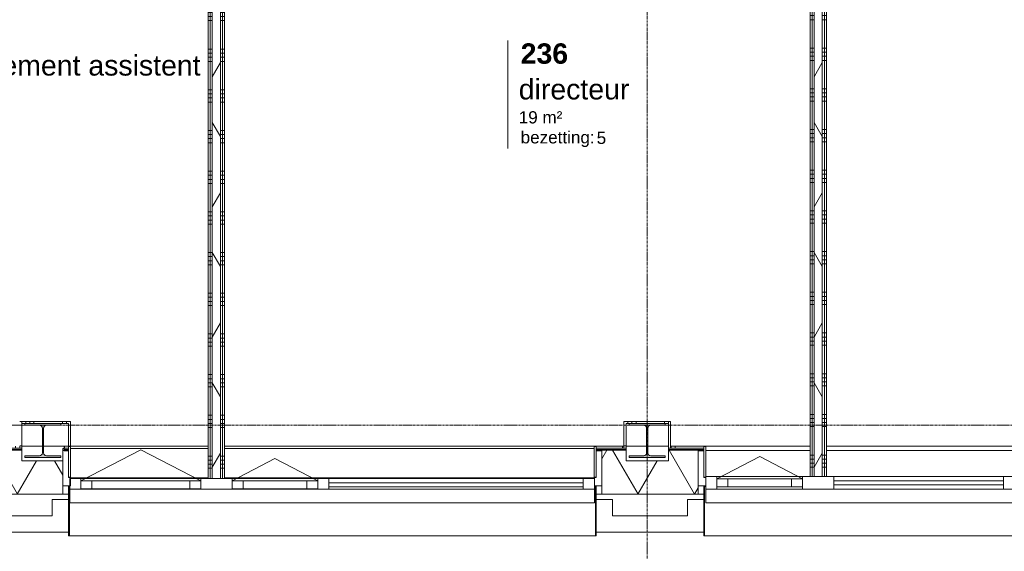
# Model space of a CAD drawing. Header units: millimetres. Extents: x 24169 to 70836, y -5250 to 32049.
# Tile 31 of 46: x 53397 to 59442, y -776 to 2491. Entities that reach past the tile are written whole.
import ezdxf

# ---------------------------------------------------------------- set-up
doc = ezdxf.new("R2010")
doc.units = ezdxf.units.MM
doc.linetypes.add('stramien', pattern=[22.225, 12.7, -3.175, 3.175, -3.175])
doc.layers.add('00_Algemeen', color=7, linetype='Continuous', lineweight=9, true_color=0x00a600)
for name, color, linetype, lineweight in [('22_Metselwerk', 7, 'Continuous', 18), ('25_Metaalconstructiewerk', 7, 'Continuous', 9), ('30_Kozijnen-ramen-deuren', 7, 'Continuous', 9), ('42_Dekvloeren en vloersystemen', 7, 'Continuous', 9)]:
    doc.layers.add(name, color=color, linetype=linetype, lineweight=lineweight)
doc.styles.add('Arial_1', font='arial.ttf', dxfattribs={"height": 125})
doc.styles.add('Arial_6', font='arial.ttf', dxfattribs={"height": 1.5})
doc.styles.add('Arial_7', font='arial.ttf', dxfattribs={"height": 75})
doc.styles.add('Arial_B_1', font='arialbd.ttf', dxfattribs={"height": 125})
pattern_1 = [(180, (54654.4, 2484.65), (-5e-13, -250), []), (180, (54654.4, 2509.65), (-5e-13, -250), []), (180, (54654.4, 2534.65), (-5e-13, -250), []), (180, (54654.4, 2559.65), (-5e-13, -250), [])]
pattern_2 = [(60, (30249.4, 0), (-346.41, 200), []), (120, (30249.4, 0), (-346.41, -200), [])]
pattern_3 = [(180, (58349.4, 2490.58), (-5e-13, -250), []), (180, (58349.4, 2515.58), (-5e-13, -250), []), (180, (58349.4, 2540.58), (-5e-13, -250), []), (180, (58349.4, 2565.58), (-5e-13, -250), [])]

# ---------------------------------------------------------------- blocks, each defined once
blk = doc.blocks.new('Direct Shape - 2410-10368 v1 - IFC-model constructie _zonder onderbouw_ _MM21228_-1202223-02 tweede verdieping - C')
at = {"layer": '25_Metaalconstructiewerk'}
blk.add_hatch(color=256, dxfattribs=at).paths.add_polyline_path([(27110, -200), (27110, -189), (27021.5, -189), (27008.8, -183.7), (27003.5, -171), (27003.5, -19), (27008.8, -6.3), (27021.5, -1), (27110, -1), (27110, 10), (26890, 10), (26890, -1), (26978.5, -1), (26991.2, -6.3), (26996.5, -19), (26996.5, -171), (26991.2, -183.7), (26978.5, -189), (26890, -189), (26890, -200), (27043.5, -200)])
for p, q in [((27110, 10), (26890, 10)), ((26890, 10), (26890, -1)), ((27110, -1), (27110, 10)), ((26890, -1), (26978.5, -1)), ((26996.5, -19), (26996.5, -171)), ((27003.5, -171), (27003.5, -19)), ((27021.5, -1), (27110, -1)), ((26978.5, -189), (26890, -189)), ((26890, -189), (26890, -200)), ((26890, -200), (27110, -200)), ((27110, -189), (27021.5, -189)), ((27110, -200), (27110, -189))]:
    blk.add_line(p, q, dxfattribs=at)
for centre, start, end in [((26978.5, -19), 0, 90), ((27021.5, -19), 90, 180), ((26978.5, -171), 270, 0), ((27021.5, -171), 180, 270)]:
    blk.add_arc(centre, 18, start, end, dxfattribs=at)
blk = doc.blocks.new('Direct Shape - NLRS_28_SC_TLB_kolom HEA_gen_AT_kolom_gen_HEA220_857669-1202224-02 tweede verdieping - C')
blk.add_blockref('Direct Shape - 2410-10368 v1 - IFC-model constructie _zonder onderbouw_ _MM21228_-1202223-02 tweede verdieping - C', (0, 0))
blk = doc.blocks.new('Direct Shape - 2410-10368 v1 - IFC-model constructie _zonder onderbouw_ _MM21228_-1202231-02 tweede verdieping - C')
at = {"layer": '25_Metaalconstructiewerk'}
blk.add_hatch(color=256, dxfattribs=at).paths.add_polyline_path([(23180, -200), (23400, -200), (23400, -189), (23311.5, -189), (23298.8, -183.7), (23293.5, -171), (23293.5, -19), (23298.8, -6.3), (23311.5, -1), (23400, -1), (23400, 10), (23180, 10), (23180, -1), (23268.5, -1), (23281.2, -6.3), (23286.5, -19), (23286.5, -171), (23281.2, -183.7), (23268.5, -189), (23180, -189)])
for p, q in [((23400, 10), (23180, 10)), ((23180, 10), (23180, -1)), ((23400, -1), (23400, 10)), ((23180, -1), (23268.5, -1)), ((23286.5, -19), (23286.5, -171)), ((23293.5, -171), (23293.5, -19)), ((23311.5, -1), (23400, -1)), ((23268.5, -189), (23180, -189)), ((23180, -189), (23180, -200)), ((23180, -200), (23400, -200)), ((23400, -189), (23311.5, -189)), ((23400, -200), (23400, -189))]:
    blk.add_line(p, q, dxfattribs=at)
for centre, start, end in [((23268.5, -19), 0, 90), ((23311.5, -19), 90, 180), ((23268.5, -171), 270, 0), ((23311.5, -171), 180, 270)]:
    blk.add_arc(centre, 18, start, end, dxfattribs=at)
blk = doc.blocks.new('Direct Shape - NLRS_28_SC_TLB_kolom HEA_gen_AT_kolom_gen_HEA220_857679-1202232-02 tweede verdieping - C')
blk.add_blockref('Direct Shape - 2410-10368 v1 - IFC-model constructie _zonder onderbouw_ _MM21228_-1202231-02 tweede verdieping - C', (0, 0))
blk = doc.blocks.new('2410-10368 v1 - IFC-model constructie _zonder onderbouw_ _MM21228__ifc-1-02 tweede verdieping - C')
at = {"layer": '25_Metaalconstructiewerk', "lineweight": 9}
for name in ['Direct Shape - NLRS_28_SC_TLB_kolom HEA_gen_AT_kolom_gen_HEA220_857679-1202232-02 tweede verdieping - C', 'Direct Shape - NLRS_28_SC_TLB_kolom HEA_gen_AT_kolom_gen_HEA220_857669-1202224-02 tweede verdieping - C']:
    blk.add_blockref(name, (0, 0), dxfattribs=at)
blk = doc.blocks.new('System Panel - 31_AEE_glas-6582515-02 tweede verdieping - C')
at = {"layer": '30_Kozijnen-ramen-deuren'}
for p, q in [((781, 12.5), (-781, 12.5)), ((-781, 12.5), (-781, -12.5)), ((781, -12.5), (781, 12.5)), ((-781, -12.5), (781, -12.5))]:
    blk.add_line(p, q, dxfattribs=at)
blk = doc.blocks.new('Rectangular Mullion - 21_AEE_aluminium_BxD_68x77mm-5651140-02 tweede verdieping - C')
at = {"layer": '30_Kozijnen-ramen-deuren'}
blk.add_line((25045.5, -328.2), (26607.5, -328.2), dxfattribs=at)
blk = doc.blocks.new('Rectangular Mullion - 21_AEE_aluminium_BxD_68x77mm-6582519-02 tweede verdieping - C')
at = {"layer": '30_Kozijnen-ramen-deuren'}
for p, q in [((0, 38.5), (-68, 38.5)), ((-68, 38.5), (-68, -26.3)), ((0, -26.3), (0, 38.5))]:
    blk.add_line(p, q, dxfattribs=at)
blk = doc.blocks.new('31_AEE_VO_Vliesgevel Paneel - Raam Paneel-6582521-02 tweede verdieping - C')
at = {"layer": '30_Kozijnen-ramen-deuren'}
for p, q in [((-367.75, -25), (-367.75, 25)), ((-367.75, 25), (-300.75, 25)), ((-300.75, 25), (300.75, 25)), ((-300.75, 25), (-300.75, -25)), ((300.75, 25), (367.75, 25)), ((300.75, -25), (300.75, 25)), ((367.75, 25), (367.75, -25)), ((-300.75, -25), (-367.75, -25)), ((300.75, -25), (-300.75, -25)), ((367.75, -25), (300.75, -25))]:
    blk.add_line(p, q, dxfattribs=at)
blk = doc.blocks.new('Rectangular Mullion - 21_AEE_aluminium_BxD_68x77mm-6582523-02 tweede verdieping - C')
at = {"layer": '30_Kozijnen-ramen-deuren'}
for p, q in [((-68, 38.5), (0, 38.5)), ((-68, 25), (-68, 38.5)), ((0, 38.5), (0, -26.3)), ((-68, -26.3), (-68, -25))]:
    blk.add_line(p, q, dxfattribs=at)
blk = doc.blocks.new('Rectangular Mullion - 21_AEE_aluminium_BxD_193x77mm-6582513-02 tweede verdieping - C')
at = {"layer": '30_Kozijnen-ramen-deuren'}
for p, q in [((-96.5, 38.5), (96.5, 38.5)), ((-96.5, 25), (-96.5, 38.5)), ((96.5, 38.5), (96.5, 25)), ((-96.5, -26.3), (-96.5, -25)), ((96.5, -25), (96.5, -26.3))]:
    blk.add_line(p, q, dxfattribs=at)
blk = doc.blocks.new('31_AEE_VO_Vliesgevel Paneel - Raam Paneel-6582524-02 tweede verdieping - C')
at = {"layer": '30_Kozijnen-ramen-deuren'}
for p, q in [((-262.75, -25), (-262.75, 25)), ((-262.75, 25), (-195.75, 25)), ((-195.75, 25), (195.75, 25)), ((-195.75, 25), (-195.75, -25)), ((195.75, 25), (262.75, 25)), ((195.75, -25), (195.75, 25)), ((262.75, 25), (262.75, -25)), ((-195.75, -25), (-262.75, -25)), ((195.75, -25), (-195.75, -25)), ((262.75, -25), (195.75, -25))]:
    blk.add_line(p, q, dxfattribs=at)
blk = doc.blocks.new('Rectangular Mullion - 21_AEE_aluminium_BxD_68x77mm-6582514-02 tweede verdieping - C')
at = {"layer": '30_Kozijnen-ramen-deuren'}
for p, q in [((-34, 38.5), (34, 38.5)), ((-34, -26.3), (-34, 38.5)), ((34, 38.5), (34, 25)), ((34, -25), (34, -26.3))]:
    blk.add_line(p, q, dxfattribs=at)
blk = doc.blocks.new('Rectangular Mullion - 21_AEE_aluminium_BxD_68x77mm-5651149-02 tweede verdieping - C')
at = {"layer": '30_Kozijnen-ramen-deuren'}
blk.add_line((24452, -328.2), (24977.5, -328.2), dxfattribs=at)
blk = doc.blocks.new('Rectangular Mullion - 21_AEE_aluminium_BxD_68x77mm-5613500-02 tweede verdieping - C')
at = {"layer": '30_Kozijnen-ramen-deuren'}
blk.add_line((23523.5, -328.2), (24259, -328.2), dxfattribs=at)
blk = doc.blocks.new('41_AEE_SA_Lekdorpel_40mm overstek - Lekdorpel-8378028-02 tweede verdieping - C')
at = {"layer": '30_Kozijnen-ramen-deuren'}
for p, q in [((-960, 200.5), (-960, 280.5)), ((-947.2, 280.5), (-960, 280.5)), ((-955, -13.4), (-955, 279.5)), ((-955, 279.5), (-947.2, 279.5)), ((960, 280.5), (948.3, 280.5)), ((948.3, 279.5), (955, 279.5)), ((955, 279.5), (955, -13.4)), ((960, 280.5), (960, 200.5)), ((-960, -13.4), (-960, 0.5)), ((960, 0.5), (960, -13.4)), ((-960, -13.4), (-960, -22.5)), ((-960, -22.5), (-955, -22.5)), ((-955, -13.4), (-955, -22.5)), ((-955, -22.5), (955, -22.5)), ((955, -22.5), (955, -13.4)), ((955, -22.5), (960, -22.5)), ((960, -22.5), (960, -13.4))]:
    blk.add_line(p, q, dxfattribs=at)
blk = doc.blocks.new('AEE_SA_Dagkant_interieur - Dagkant Interieur-8378029-02 tweede verdieping - C')
at = {"layer": '30_Kozijnen-ramen-deuren', "lineweight": 18}
for p, q in [((-947.6, 527), (-960.1, 527)), ((-960.1, 527), (-960.1, 335.6)), ((-947.6, 335.6), (-947.6, 527)), ((960.1, 527), (947.6, 527)), ((947.6, 527), (947.6, 335.6)), ((960.1, 335.6), (960.1, 527)), ((-960.1, 335.6), (-947.6, 335.6)), ((947.6, 335.6), (960.1, 335.6))]:
    blk.add_line(p, q, dxfattribs=at)
blk = doc.blocks.new('31_AEE_SA_Stelkozijn Special A3 - Specials A3-8377119-02 tweede verdieping - C')
at = {"layer": '30_Kozijnen-ramen-deuren'}
for p, q in [((-1655, 502.5), (-1655, 514.5)), ((-1655, 514.5), (-1647.4, 514.5)), ((-1607.6, 514.5), (-762.4, 514.5)), ((-662.4, 514.5), (1607.6, 514.5)), ((-762.4, 333), (-1608.1, 333)), ((1608.1, 333), (-662.4, 333)), ((-1655, 232.5), (-1655, 233.5)), ((-1620, 232.5), (-1655, 232.5)), ((1655, 232.5), (1620, 232.5)), ((1655, 233.5), (1655, 232.5))]:
    blk.add_line(p, q, dxfattribs=at)
at = {"layer": '30_Kozijnen-ramen-deuren', "lineweight": 18}
for p, q in [((-1620.1, 502.5), (-1655, 502.5)), ((-1655, 502.5), (-1655, 284.5)), ((-1620.1, 338.5), (-1620.1, 502.5)), ((1655, 502.5), (1620.1, 502.5)), ((1620.1, 502.5), (1620.1, 338.5)), ((1655, 284.5), (1655, 502.5)), ((-1608.1, 338.5), (-1620.1, 338.5)), ((-1608.1, 284.5), (-1608.1, 338.5)), ((1620.1, 338.5), (1608.1, 338.5)), ((1608.1, 338.5), (1608.1, 284.5)), ((-1655, 284.5), (-1608.1, 284.5)), ((1608.1, 284.5), (1655, 284.5))]:
    blk.add_line(p, q, dxfattribs=at)
blk = doc.blocks.new('41_AEE_SA_Lekdorpel_40mm overstek - Lekdorpel-6592925-02 tweede verdieping - C')
at = {"layer": '30_Kozijnen-ramen-deuren'}
for p, q in [((-1620, 200.5), (-1620, 280.5)), ((-1611.9, 280.5), (-1620, 280.5)), ((-1615, -13.4), (-1615, 279.5)), ((-1615, 279.5), (-1611.9, 279.5)), ((1620, 280.5), (1608.1, 280.5)), ((1608.1, 279.5), (1615, 279.5)), ((1615, 279.5), (1615, -13.4)), ((1620, 280.5), (1620, 200.5)), ((-1620, -13.4), (-1620, 0.5)), ((1620, 0.5), (1620, -13.4)), ((-1620, -13.4), (-1620, -22.5)), ((-1620, -22.5), (-1615, -22.5)), ((-1615, -13.4), (-1615, -22.5)), ((-1615, -22.5), (1615, -22.5)), ((1615, -22.5), (1615, -13.4)), ((1615, -22.5), (1620, -22.5)), ((1620, -22.5), (1620, -13.4))]:
    blk.add_line(p, q, dxfattribs=at)
blk = doc.blocks.new('AEE_SA_Dagkant_interieur - Dagkant Interieur-6592926-02 tweede verdieping - C')
at = {"layer": '30_Kozijnen-ramen-deuren', "lineweight": 18}
for p, q in [((-1607.6, 527), (-1620.1, 527)), ((-1620.1, 527), (-1620.1, 335.6)), ((-1607.6, 335.6), (-1607.6, 527)), ((1620.1, 527), (1607.6, 527)), ((1607.6, 527), (1607.6, 335.6)), ((1620.1, 335.6), (1620.1, 527)), ((-1620.1, 335.6), (-1607.6, 335.6)), ((1607.6, 335.6), (1620.1, 335.6))]:
    blk.add_line(p, q, dxfattribs=at)
blk = doc.blocks.new('System Panel - 31_AEE_glas-8380700-02 tweede verdieping - C')
at = {"layer": '30_Kozijnen-ramen-deuren'}
for p, q in [((520.5, 12.5), (-520.5, 12.5)), ((-520.5, 12.5), (-520.5, -12.5)), ((520.5, -12.5), (520.5, 12.5)), ((-520.5, -12.5), (520.5, -12.5))]:
    blk.add_line(p, q, dxfattribs=at)
blk = doc.blocks.new('Rectangular Mullion - 21_AEE_aluminium_BxD_68x77mm-5630966-02 tweede verdieping - C')
at = {"layer": '30_Kozijnen-ramen-deuren'}
blk.add_line((28146.8, -316), (29187.8, -316), dxfattribs=at)
blk = doc.blocks.new('Rectangular Mullion - 21_AEE_aluminium_BxD_68x77mm-8380350-02 tweede verdieping - C')
at = {"layer": '30_Kozijnen-ramen-deuren'}
for p, q in [((-68, 38.5), (0, 38.5)), ((-68, 25), (-68, 38.5)), ((0, 38.5), (0, -38.5)), ((-68, -38.5), (-68, -25))]:
    blk.add_line(p, q, dxfattribs=at)
blk = doc.blocks.new('31_AEE_VO_Vliesgevel Paneel - Raam Paneel-8380701-02 tweede verdieping - C')
at = {"layer": '30_Kozijnen-ramen-deuren'}
for p, q in [((-262.75, -25), (-262.75, 25)), ((-262.75, 25), (-195.75, 25)), ((-195.75, 25), (195.75, 25)), ((-195.75, 25), (-195.75, -25)), ((195.75, 25), (262.75, 25)), ((195.75, -25), (195.75, 25)), ((262.75, 25), (262.75, -25)), ((-195.75, -25), (-262.75, -25)), ((195.75, -25), (-195.75, -25)), ((262.75, -25), (195.75, -25))]:
    blk.add_line(p, q, dxfattribs=at)
blk = doc.blocks.new('Rectangular Mullion - 21_AEE_aluminium_BxD_68x77mm-5630969-02 tweede verdieping - C')
at = {"layer": '30_Kozijnen-ramen-deuren'}
blk.add_line((27428.3, -316), (27953.8, -316), dxfattribs=at)
blk = doc.blocks.new('Rectangular Mullion - 21_AEE_aluminium_BxD_193x77mm-8380570-02 tweede verdieping - C')
at = {"layer": '30_Kozijnen-ramen-deuren'}
for p, q in [((-96.5, 38.5), (96.5, 38.5)), ((-96.5, -38.5), (-96.5, 38.5)), ((96.5, 38.5), (96.5, 25)), ((96.5, -25), (96.5, -38.5))]:
    blk.add_line(p, q, dxfattribs=at)
blk = doc.blocks.new('Rectangular Mullion - 21_AEE_aluminium_BxD_68x77mm-8380631-02 tweede verdieping - C')
at = {"layer": '30_Kozijnen-ramen-deuren'}
for p, q in [((0, 38.5), (-68, 38.5)), ((-68, 38.5), (-68, -38.5)), ((0, -38.5), (0, 38.5))]:
    blk.add_line(p, q, dxfattribs=at)
blk = doc.blocks.new('30_AEE_VO_draairichting - 30_AEE_VO_draairichting-8196310-02 tweede verdieping - C')
at = {"layer": '30_Kozijnen-ramen-deuren'}
for p, q in [((0, -190.4), (-367.7, 0)), ((367.7, 0), (0, -190.4))]:
    blk.add_line(p, q, dxfattribs=at)
blk = doc.blocks.new('30_AEE_VO_draairichting - 30_AEE_VO_draairichting-8196332-02 tweede verdieping - C')
at = {"layer": '30_Kozijnen-ramen-deuren'}
for p, q in [((0, -136), (-262.7, 0)), ((262.7, 0), (0, -136))]:
    blk.add_line(p, q, dxfattribs=at)
blk = doc.blocks.new('30_AEE_VO_draairichting - 30_AEE_VO_draairichting-8380719-02 tweede verdieping - C')
at = {"layer": '30_Kozijnen-ramen-deuren'}
for p, q in [((0, -136), (-262.7, 0)), ((262.7, 0), (0, -136))]:
    blk.add_line(p, q, dxfattribs=at)
blk = doc.blocks.new('AEE_Zonnescherm - AEE_Zonnescherm-6441582-02 tweede verdieping - C')
at = {"layer": '30_Kozijnen-ramen-deuren'}
for p, q in [((23455.5, -393), (26675.5, -393)), ((23455.5, -393), (23455.5, -478)), ((26675.5, -393), (26675.5, -478)), ((26675.5, -478), (23455.5, -478))]:
    blk.add_line(p, q, dxfattribs=at)
blk = doc.blocks.new('AEE_Zonnescherm1 - AEE_Zonnescherm-6441701-02 tweede verdieping - C')
at = {"layer": '30_Kozijnen-ramen-deuren'}
for p, q in [((23455.5, -393), (25351, -393)), ((23455.5, -393), (23455.5, -478)), ((25351, -393), (25351, -478)), ((25351, -478), (23455.5, -478))]:
    blk.add_line(p, q, dxfattribs=at)
blk = doc.blocks.new('00_AEE_tag_ruimte_groot_2192_zonder PVE - Naam nummer oppervlak bezettingsgraad-5019603-02 tweede verdieping - C')
at = {"layer": '00_Algemeen', "color": 7}
for p, q in [((-8.06, 7.73), (-8.06, 3.23)), ((-8.06, 3.23), (-8.06, 0.65)), ((-8.06, 0.65), (-8.06, -2.44)), ((-8.06, -2.44), (-8.06, -5.54))]:
    blk.add_line(p, q, dxfattribs=at)
at = {"layer": '00_Algemeen', "color": 8, "true_color": 0x808080, "insert": (-6.49, -3.42), "char_height": 1.5, "width": 10.8228, "attachment_point": 1, "style": 'Arial_6'}
blk.add_mtext('bezetting:', dxfattribs=at)

msp = doc.modelspace()

# ---------------------------------------------------------------- hatches: boundary and pattern name
at = {"layer": '22_Metselwerk', "lineweight": 9}
h = msp.add_hatch(dxfattribs=at)
h.set_pattern_fill('FP_30', color=256, angle=90, style=0, pattern_type=2)
h.set_pattern_definition(pattern_1)
h.paths.add_polyline_path([(54566.9, -328.2), (54566.9, 5097.5), (54554.4, 5097.5), (54554.4, -328.2)])
h = msp.add_hatch(dxfattribs=at)
h.set_pattern_fill('FP_30', color=256, angle=90, style=0, pattern_type=2)
h.set_pattern_definition(pattern_1)
h.paths.add_polyline_path([(54579.4, -328.2), (54579.4, 5097.5), (54566.9, 5097.5), (54566.9, -328.2)])
h = msp.add_hatch(dxfattribs=at)
h.set_pattern_fill('FP_11', color=256, angle=60, style=0, pattern_type=2)
h.set_pattern_definition(pattern_2)
h.paths.add_polyline_path([(54629.4, -328.2), (54629.4, 5122.5), (54579.4, 5122.5), (54579.4, -328.2)])
h = msp.add_hatch(dxfattribs=at)
h.set_pattern_fill('FP_30', color=256, angle=90, style=0, pattern_type=2)
h.set_pattern_definition(pattern_1)
h.paths.add_polyline_path([(54641.9, -328.2), (54641.9, 5097.5), (54629.4, 5097.5), (54629.4, -328.2)])
h = msp.add_hatch(dxfattribs=at)
h.set_pattern_fill('FP_30', color=256, angle=90, style=0, pattern_type=2)
h.set_pattern_definition(pattern_1)
h.paths.add_polyline_path([(54654.4, -328.2), (54654.4, 5097.5), (54641.9, 5097.5), (54641.9, -328.2)])
h = msp.add_hatch(dxfattribs=at)
h.set_pattern_fill('FP_31', color=256, angle=90, style=0, pattern_type=2)
h.set_pattern_definition(pattern_3)
h.paths.add_polyline_path([(58249.4, -316.3), (58261.9, -316.3), (58261.9, 5097.5), (58249.4, 5097.5), (58249.4, -129.9)])
h = msp.add_hatch(dxfattribs=at)
h.set_pattern_fill('FP_31', color=256, angle=90, style=0, pattern_type=2)
h.set_pattern_definition(pattern_3)
h.paths.add_polyline_path([(58261.9, -316.3), (58274.4, -316.3), (58274.4, 5097.5), (58261.9, 5097.5), (58261.9, -129.9)])
h = msp.add_hatch(dxfattribs=at)
h.set_pattern_fill('FP_11', color=256, angle=60, style=0, pattern_type=2)
h.set_pattern_definition(pattern_2)
h.paths.add_polyline_path([(58324.4, -316.3), (58324.4, 5122.5), (58274.4, 5122.5), (58274.4, -316.3)])
h = msp.add_hatch(dxfattribs=at)
h.set_pattern_fill('FP_31', color=256, angle=90, style=0, pattern_type=2)
h.set_pattern_definition(pattern_3)
h.paths.add_polyline_path([(58336.9, -316.3), (58336.9, 5110), (58324.4, 5110), (58324.4, -316.3)])
h = msp.add_hatch(dxfattribs=at)
h.set_pattern_fill('FP_31', color=256, angle=90, style=0, pattern_type=2)
h.set_pattern_definition(pattern_3)
h.paths.add_polyline_path([(58336.9, -316.3), (58349.4, -316.3), (58349.4, 5097.5), (58336.9, 5097.5), (58336.9, -129.9)])
h = msp.add_hatch(dxfattribs=at)
h.set_pattern_fill('FP_158', color=256, angle=90, style=0, pattern_type=2)
h.set_pattern_definition([(180, (53409.4, 46.25), (-5e-13, -250), []), (180, (53409.4, 71.25), (-5e-13, -250), []), (180, (53409.4, 96.25), (-5e-13, -250), []), (180, (53409.4, 121.25), (-5e-13, -250), [])])
h.paths.add_polyline_path([(53409.4, -142.5), (53409.4, 22.5), (53396.9, 22.5), (53396.9, -142.5)])
h = msp.add_hatch(dxfattribs=at)
h.set_pattern_fill('FP_159', color=256, angle=90, style=0, pattern_type=2)
h.set_pattern_definition([(90, (53659.3, 10), (-250, -8e-13), []), (90, (53684.3, 10), (-250, -8e-13), []), (90, (53709.3, 10), (-250, -8e-13), []), (90, (53734.3, 10), (-250, -8e-13), [])])
h.paths.add_polyline_path([(53696.7, 10), (53709.2, 10), (53709.2, 22.5), (53409.4, 22.5), (53409.4, 10), (53536.3, 10)])
h = msp.add_hatch(dxfattribs=at)
h.set_pattern_fill('FP_156', color=256, angle=90, style=0, pattern_type=2)
h.set_pattern_definition([(180, (57119.4, 46.25), (-5e-13, -250), []), (180, (57119.4, 71.25), (-5e-13, -250), []), (180, (57119.4, 96.25), (-5e-13, -250), []), (180, (57119.4, 121.25), (-5e-13, -250), [])])
h.paths.add_polyline_path([(57119.4, -142.5), (57119.4, 22.5), (57106.9, 22.5), (57106.9, -142.5)])
h = msp.add_hatch(dxfattribs=at)
h.set_pattern_fill('FP_157', color=256, angle=90, style=0, pattern_type=2)
h.set_pattern_definition([(90, (57355.64, 10), (-250, -8e-13), []), (90, (57380.64, 10), (-250, -8e-13), []), (90, (57405.64, 10), (-250, -8e-13), []), (90, (57430.64, 10), (-250, -8e-13), [])])
h.paths.add_polyline_path([(57379.4, 10), (57391.9, 10), (57391.9, 22.5), (57119.4, 22.5), (57119.4, 10), (57292.9, 10)])
h = msp.add_hatch(dxfattribs=at)
h.set_pattern_fill('FP_97', color=256, angle=60, style=0, pattern_type=2)
h.set_pattern_definition([(60, (51996.64, -424.5), (-259.8076, 150), []), (120, (51996.64, -424.5), (-259.8076, -150), [])])
h.paths.add_polyline_path([(63650.2, -424.5), (63650.2, -154.5), (62779.4, -154.5), (62779.4, -220), (62519.4, -220), (62519.4, -154.5), (62097, -154.5), (62097, -158), (62132, -158), (62132, -424.5), (62494.3, -424.5)])
h.paths.add_polyline_path([(59551.9, -424.5), (60142, -424.5), (60142, -158), (60177, -158), (60177, -154.5), (60079.4, -154.5), (60079.4, -220), (59819.4, -220), (59819.4, -154.5), (59516.9, -154.5), (59516.9, -158.5), (59551.9, -158.5), (59551.9, -414)])
h.paths.add_polyline_path([(57292.9, -424.5), (57561.9, -424.5), (57561.9, -158.5), (57596.9, -158.5), (57596.9, -154.5), (57379.4, -154.5), (57379.4, -220), (57119.4, -220), (57119.4, -154.5), (56936.8, -154.5), (56936.8, -158.5), (56971.8, -158.5), (56971.8, -424.5)])
h.paths.add_polyline_path([(53247.4, -424.5), (53661.8, -424.5), (53661.8, -220), (53409.4, -220), (53409.4, -154.5), (52069.4, -154.5), (52069.4, -220), (51629.4, -220), (51629.4, -154.5), (51491.9, -154.5), (51491.9, -372.5), (51639.4, -372.5), (51639.4, -424.5), (52091.5, -424.5)])
h.paths.add_polyline_path([(50259.4, -424.5), (50259.4, -372.5), (50406.9, -372.5), (50406.9, -154.5), (49691.9, -154.5), (49691.9, -372.5), (49839.4, -372.5), (49839.4, -424.5)])
h.paths.add_polyline_path([(48039.4, -424.5), (48459.4, -424.5), (48459.4, -372.5), (48606.9, -372.5), (48606.9, -154.5), (47891.9, -154.5), (47891.9, -372.5), (48039.4, -372.5), (48039.4, -414)])
h.paths.add_polyline_path([(46239.4, -424.5), (46659.4, -424.5), (46659.4, -372.5), (46806.9, -372.5), (46806.9, -154.5), (46669.4, -154.5), (46669.4, -220), (46229.4, -220), (46229.4, -154.5), (46091.9, -154.5), (46091.9, -372.5), (46239.4, -372.5), (46239.4, -414)])
h.paths.add_polyline_path([(44859.4, -424.5), (44859.4, -372.5), (45006.9, -372.5), (45006.9, -154.5), (44291.9, -154.5), (44291.9, -372.5), (44439.4, -372.5), (44439.4, -424.5)])
h.paths.add_polyline_path([(42639.4, -424.5), (43059.4, -424.5), (43059.4, -372.5), (43206.9, -372.5), (43206.9, -154.5), (42491.9, -154.5), (42491.9, -372.5), (42639.4, -372.5), (42639.4, -414)])
h.paths.add_polyline_path([(40839.4, -424.5), (41259.4, -424.5), (41259.4, -372.5), (41406.9, -372.5), (41406.9, -154.5), (41269.4, -154.5), (41269.4, -220), (40829.4, -220), (40829.4, -154.5), (40691.9, -154.5), (40691.9, -372.5), (40839.4, -372.5), (40839.4, -414)])
h.paths.add_polyline_path([(39376.9, -424.5), (39459.4, -424.5), (39459.4, -372.5), (39606.9, -372.5), (39606.9, -154.5), (38891.9, -154.5), (38891.9, -372.5), (39039.4, -372.5), (39039.4, -424.5)])
h.paths.add_polyline_path([(37659.4, -424.5), (37659.4, -372.5), (37806.9, -372.5), (37806.9, -154.5), (37091.9, -154.5), (37091.9, -372.5), (37239.4, -372.5), (37239.4, -424.5)])
h.paths.add_polyline_path([(35859.4, -424.5), (35859.4, -372.5), (36006.9, -372.5), (36006.9, -154.5), (35869.4, -154.5), (35869.4, -220), (35429.4, -220), (35429.4, -154.5), (30469.4, -154.5), (30469.4, -220), (30094.9, -220), (30094.9, -424.5), (31285.8, -424.5)])
h.paths.add_polyline_path([(53696.8, -158.5), (53696.8, -154.5), (53669.4, -154.5), (53669.4, -158.5), (53680.8, -158.5)])
h = msp.add_hatch(dxfattribs=at)
h.set_pattern_fill('FP_96', color=256, angle=90, style=0, pattern_type=2)
h.set_pattern_definition([(90, (52096.64, -424.5), (-250, -8e-13), []), (90, (52121.64, -424.5), (-250, -8e-13), []), (90, (52146.64, -424.5), (-250, -8e-13), []), (90, (52171.64, -424.5), (-250, -8e-13), [])])
h.paths.add_polyline_path([(63650.2, -142.5), (63650.2, -130), (62791.9, -130), (62791.9, -142.5), (63072.3, -142.5)])
h.paths.add_polyline_path([(62494.3, -142.5), (62506.9, -142.5), (62506.9, -130), (62097, -130), (62097, -142.5), (62205.4, -142.5)])
h.paths.add_polyline_path([(60177, -142.5), (60177, -130), (60091.9, -130), (60091.9, -142.5)])
h.paths.add_polyline_path([(59806.9, -142.5), (59806.9, -130), (59516.9, -130), (59516.9, -142.5), (59604.7, -142.5)])
h.paths.add_polyline_path([(57391.9, -142.5), (57596.9, -142.5), (57596.9, -130), (57391.9, -130)])
h.paths.add_polyline_path([(56936.8, -142.5), (57106.9, -142.5), (57106.9, -130), (56936.8, -130)])
h.paths.add_polyline_path([(53696.8, -142.5), (53696.8, -130), (53669.4, -130), (53669.4, -142.5), (53680.8, -142.5)])
h.paths.add_polyline_path([(53247.4, -142.5), (53396.9, -142.5), (53396.9, -130), (52069.4, -130), (52069.4, -142.5), (52091.5, -142.5)])
h.paths.add_polyline_path([(51491.9, -142.5), (51629.4, -142.5), (51629.4, -130), (51491.9, -130)])
h.paths.add_polyline_path([(50357.7, -142.5), (50406.9, -142.5), (50406.9, -130), (49691.9, -130), (49691.9, -142.5), (49779.8, -142.5)])
h.paths.add_polyline_path([(48606.9, -142.5), (48606.9, -130), (47891.9, -130), (47891.9, -142.5), (48045.9, -142.5)])
h.paths.add_polyline_path([(46669.4, -142.5), (46806.9, -142.5), (46806.9, -130), (46669.4, -130)])
h.paths.add_polyline_path([(46229.4, -142.5), (46229.4, -130), (46091.9, -130), (46091.9, -142.5)])
h.paths.add_polyline_path([(44867.3, -142.5), (45006.9, -142.5), (45006.9, -130), (44291.9, -130), (44291.9, -142.5), (44578.3, -142.5)])
h.paths.add_polyline_path([(42844.5, -142.5), (43206.9, -142.5), (43206.9, -130), (42491.9, -130), (42491.9, -142.5)])
h.paths.add_polyline_path([(41406.9, -142.5), (41406.9, -130), (41269.4, -130), (41269.4, -142.5), (41399.7, -142.5)])
h.paths.add_polyline_path([(40829.4, -142.5), (40829.4, -130), (40691.9, -130), (40691.9, -142.5), (40821.8, -142.5)])
h.paths.add_polyline_path([(39376.9, -142.5), (39606.9, -142.5), (39606.9, -130), (38891.9, -130), (38891.9, -142.5)])
h.paths.add_polyline_path([(37344.4, -142.5), (37344.4, -130), (37091.9, -130), (37091.9, -142.5)])
h.paths.add_polyline_path([(37374.4, -142.5), (37806.9, -142.5), (37806.9, -130), (37374.4, -130)])
h.paths.add_polyline_path([(35909.3, -142.5), (36006.9, -142.5), (36006.9, -130), (35869.4, -130), (35869.4, -142.5)])
h.paths.add_polyline_path([(35429.4, -142.5), (35429.4, -130), (30469.4, -130), (30469.4, -142.5), (31285.8, -142.5)])
h = msp.add_hatch(dxfattribs=at)
h.set_pattern_fill('FP_98', color=256, style=0, pattern_type=2)
h.set_pattern_definition([(0, (51996.643, -424.5), (2e-15, 25), [])])
h.paths.add_polyline_path([(63650.2, -154.5), (63650.2, -142.5), (62779.4, -142.5), (62779.4, -154.5), (63072.3, -154.5)])
h.paths.add_polyline_path([(62097, -154.5), (62519.4, -154.5), (62519.4, -142.5), (62097, -142.5)])
h.paths.add_polyline_path([(60079.4, -154.5), (60177, -154.5), (60177, -142.5), (60079.4, -142.5)])
h.paths.add_polyline_path([(59516.9, -154.5), (59819.4, -154.5), (59819.4, -142.5), (59516.9, -142.5)])
h.paths.add_polyline_path([(57581.9, -154.5), (57596.9, -154.5), (57596.9, -142.5), (57379.4, -142.5), (57379.4, -154.5)])
h.paths.add_polyline_path([(57119.4, -154.5), (57119.4, -142.5), (56936.8, -142.5), (56936.8, -154.5), (57003.9, -154.5)])
h.paths.add_polyline_path([(53680.8, -154.5), (53696.8, -154.5), (53696.8, -142.5), (53669.4, -142.5), (53669.4, -154.5)])
h.paths.add_polyline_path([(53247.4, -154.5), (53409.4, -154.5), (53409.4, -142.5), (52069.4, -142.5), (52069.4, -154.5), (52091.5, -154.5)])
h.paths.add_polyline_path([(51491.9, -154.5), (51629.4, -154.5), (51629.4, -142.5), (51491.9, -142.5)])
h.paths.add_polyline_path([(49691.9, -154.5), (50406.9, -154.5), (50406.9, -142.5), (49691.9, -142.5)])
h.paths.add_polyline_path([(48606.9, -154.5), (48606.9, -142.5), (47891.9, -142.5), (47891.9, -154.5), (48045.9, -154.5)])
h.paths.add_polyline_path([(46806.9, -154.5), (46806.9, -142.5), (46669.4, -142.5), (46669.4, -154.5)])
h.paths.add_polyline_path([(46229.4, -154.5), (46229.4, -142.5), (46091.9, -142.5), (46091.9, -154.5)])
h.paths.add_polyline_path([(45006.9, -154.5), (45006.9, -142.5), (44291.9, -142.5), (44291.9, -154.5), (44867.3, -154.5)])
h.paths.add_polyline_path([(43206.9, -154.5), (43206.9, -142.5), (42491.9, -142.5), (42491.9, -154.5), (42844.5, -154.5)])
h.paths.add_polyline_path([(41406.9, -154.5), (41406.9, -142.5), (41269.4, -142.5), (41269.4, -154.5), (41399.7, -154.5)])
h.paths.add_polyline_path([(40829.4, -154.5), (40829.4, -142.5), (40691.9, -142.5), (40691.9, -154.5), (40821.8, -154.5)])
h.paths.add_polyline_path([(39606.9, -154.5), (39606.9, -142.5), (38891.9, -142.5), (38891.9, -154.5), (39376.9, -154.5)])
h.paths.add_polyline_path([(37643.1, -154.5), (37806.9, -154.5), (37806.9, -142.5), (37374.4, -142.5), (37374.4, -154.5)])
h.paths.add_polyline_path([(37344.4, -154.5), (37344.4, -142.5), (37091.9, -142.5), (37091.9, -154.5)])
h.paths.add_polyline_path([(36006.9, -154.5), (36006.9, -142.5), (35869.4, -142.5), (35869.4, -154.5), (35909.3, -154.5)])
h.paths.add_polyline_path([(35429.4, -154.5), (35429.4, -142.5), (30469.4, -142.5), (30469.4, -154.5), (31285.8, -154.5)])

# ---------------------------------------------------------------- linework, layer by layer
at = {"layer": '00_Algemeen', "color": 150, "linetype": 'stramien', "true_color": 0x0080ff}
for p, q in [((57249.4, -4950.1), (57249.4, 31749.5)), ((68718, 0), (24734, 0))]:
    msp.add_line(p, q, dxfattribs=at)
at = {"layer": '22_Metselwerk', "lineweight": 9}
for p, q in [((54554.4, 5110), (54554.4, -328.2)), ((54566.9, -328.2), (54566.9, 5097.5)), ((54641.9, -328.2), (54641.9, 5097.5)), ((54654.4, -328.2), (54654.4, 5097.5)), ((58249.4, 5110), (58249.4, -316.3)), ((58261.9, -316.3), (58261.9, 5097.5)), ((58336.9, -316.3), (58336.9, 5097.5)), ((58349.4, -316.3), (58349.4, 5097.5)), ((53709.2, 22.5), (53396.9, 22.5)), ((53409.4, -154.5), (53409.4, 10)), ((53409.4, 10), (53696.7, 10)), ((53696.7, 10), (53696.7, -130)), ((53709.2, -130), (53709.2, 22.5)), ((57106.9, 22.5), (57106.9, -142.5)), ((57391.9, 22.5), (57106.9, 22.5)), ((57119.4, -154.5), (57119.4, 10)), ((57119.4, 10), (57379.4, 10)), ((57379.4, 10), (57379.4, -154.5)), ((57391.9, -142.5), (57391.9, 22.5)), ((52069.4, -142.5), (53409.4, -142.5)), ((53669.4, -130), (53669.4, -154.5)), ((53669.4, -130), (53709.2, -130)), ((53669.4, -142.5), (53696.8, -142.5)), ((53696.8, -154.5), (53696.8, -130)), ((57106.9, -130), (56936.8, -130)), ((56936.8, -130), (56936.8, -154.5)), ((56936.8, -142.5), (57119.4, -142.5)), ((57379.4, -142.5), (57596.9, -142.5)), ((57391.9, -130), (58249.4, -130)), ((57596.9, -154.5), (57596.9, -130)), ((57609.3, -155.5), (58249.4, -155.5)), ((58349.4, -130), (59806.9, -130)), ((58349.4, -155.5), (59504.5, -155.5)), ((54554.4, -328.2), (54579.4, -328.2)), ((54629.4, -328.2), (54654.4, -328.2)), ((58249.4, -316.3), (58274.4, -316.3)), ((58324.4, -316.3), (58349.4, -316.3)), ((57596.9, -377.5), (57596.9, -373.5)), ((57609.6, -373.5), (57608.8, -373.5)), ((57596.9, -424.5), (57561.9, -424.5)), ((57561.9, -425.5), (57561.9, -424.5)), ((57596.9, -425.5), (57561.9, -425.5))]:
    msp.add_line(p, q, dxfattribs=at)
at = {"layer": '22_Metselwerk'}
for p, q in [((54579.4, -328.2), (54579.4, 5110)), ((54629.4, -328.2), (54629.4, 5110)), ((58274.4, -316.3), (58274.4, 5110)), ((58324.4, -316.3), (58324.4, 5110)), ((52069.4, -154.5), (53409.4, -154.5)), ((53409.4, -220), (53409.4, -154.5)), ((53669.4, -154.5), (53669.4, -158.5)), ((53669.4, -154.5), (53696.8, -154.5)), ((53669.4, -158.5), (53696.8, -158.5)), ((53696.8, -158.5), (53696.8, -154.5)), ((56936.8, -154.5), (56936.8, -158.5)), ((56936.8, -154.5), (57119.4, -154.5)), ((56936.8, -158.5), (56971.8, -158.5)), ((56971.8, -158.5), (56971.8, -424.5)), ((57119.4, -220), (57119.4, -154.5)), ((57379.4, -154.5), (57379.4, -220)), ((57379.4, -154.5), (57596.9, -154.5)), ((57596.8, -155.5), (57561.9, -155.5)), ((57561.9, -155.5), (57561.9, -373.5)), ((57561.9, -424.5), (57561.9, -158.5)), ((57561.9, -158.5), (57596.9, -158.5)), ((57596.8, -319.5), (57596.8, -155.5)), ((57596.9, -158.5), (57596.9, -154.5)), ((53661.8, -220), (53409.4, -220)), ((53661.8, -424.5), (53661.8, -220)), ((57379.4, -220), (57119.4, -220)), ((54579.4, -328.2), (54629.4, -328.2)), ((57608.8, -319.5), (57596.8, -319.5)), ((57608.8, -373.5), (57608.8, -319.5)), ((58274.4, -316.3), (58324.4, -316.3)), ((57561.9, -373.5), (57608.8, -373.5)), ((51639.4, -424.5), (53661.8, -424.5)), ((53696.8, -457.5), (53596.8, -457.5)), ((53596.8, -457.5), (53596.8, -557.5)), ((53696.8, -557.5), (53696.8, -457.5)), ((57036.8, -457.5), (56936.8, -457.5)), ((56936.8, -457.5), (56936.8, -557.5)), ((56971.8, -424.5), (57561.9, -424.5)), ((57036.8, -557.5), (57036.8, -457.5)), ((57596.9, -457.5), (57496.9, -457.5)), ((57496.9, -457.5), (57496.9, -557.5)), ((57596.9, -657.5), (57596.9, -457.5)), ((51516.9, -557.5), (53596.8, -557.5)), ((53696.8, -657.5), (53696.8, -557.5)), ((56936.8, -557.5), (56936.8, -657.5)), ((57496.9, -557.5), (57036.8, -557.5)), ((51516.9, -657.5), (53696.8, -657.5)), ((56936.8, -657.5), (57596.9, -657.5))]:
    msp.add_line(p, q, dxfattribs=at)
at = {"layer": '42_Dekvloeren en vloersystemen'}
for p, q in [((53409.4, -130), (53535.9, -130)), ((53542.9, -130), (53669.4, -130)), ((53709.2, -130), (54554.4, -130)), ((54654.4, -130), (56936.8, -130)), ((57119.4, -130), (57245.9, -130)), ((57252.9, -130), (57379.4, -130))]:
    msp.add_line(p, q, dxfattribs=at)

# ---------------------------------------------------------------- block references
at = {"lineweight": 5}
msp.add_blockref('2410-10368 v1 - IFC-model constructie _zonder onderbouw_ _MM21228__ifc-1-02 tweede verdieping - C', (30249.4, 0), dxfattribs=at)
at = {"layer": '00_Algemeen', "color": 8, "true_color": 0x808080, "xscale": 49.99999999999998, "yscale": 49.99999999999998, "zscale": 49.99999999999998}
msp.add_blockref('00_AEE_tag_ruimte_groot_2192_zonder PVE - Naam nummer oppervlak bezettingsgraad-5019603-02 tweede verdieping - C', (56797, 1976.7), dxfattribs=at)
at = {"layer": '30_Kozijnen-ramen-deuren'}
for name, p in [('31_AEE_SA_Stelkozijn Special A3 - Specials A3-8377119-02 tweede verdieping - C', (55316.8, -658)), ('AEE_SA_Dagkant_interieur - Dagkant Interieur-6592926-02 tweede verdieping - C', (55316.8, -658)), ('AEE_SA_Dagkant_interieur - Dagkant Interieur-8378029-02 tweede verdieping - C', (58556.9, -658)), ('Rectangular Mullion - 21_AEE_aluminium_BxD_68x77mm-5613500-02 tweede verdieping - C', (30249.4, 0)), ('Rectangular Mullion - 21_AEE_aluminium_BxD_68x77mm-5651149-02 tweede verdieping - C', (30249.4, 0)), ('Rectangular Mullion - 21_AEE_aluminium_BxD_68x77mm-5651140-02 tweede verdieping - C', (30249.4, 0)), ('Rectangular Mullion - 21_AEE_aluminium_BxD_68x77mm-6582519-02 tweede verdieping - C', (56924.9, -366.7)), ('Rectangular Mullion - 21_AEE_aluminium_BxD_68x77mm-5630969-02 tweede verdieping - C', (30249.4, 0)), ('Rectangular Mullion - 21_AEE_aluminium_BxD_68x77mm-5630966-02 tweede verdieping - C', (30249.4, 0)), ('Rectangular Mullion - 21_AEE_aluminium_BxD_68x77mm-8380631-02 tweede verdieping - C', (59505.1, -354.5)), ('41_AEE_SA_Lekdorpel_40mm overstek - Lekdorpel-6592925-02 tweede verdieping - C', (55316.8, -658)), ('AEE_Zonnescherm - AEE_Zonnescherm-6441582-02 tweede verdieping - C', (30249.4, 0)), ('41_AEE_SA_Lekdorpel_40mm overstek - Lekdorpel-8378028-02 tweede verdieping - C', (58556.9, -658)), ('AEE_Zonnescherm1 - AEE_Zonnescherm-6441701-02 tweede verdieping - C', (34154.1, 0))]:
    msp.add_blockref(name, p, dxfattribs=at)
at = {"layer": '30_Kozijnen-ramen-deuren', "rotation": 180}
for name, p in [('30_AEE_VO_draairichting - 30_AEE_VO_draairichting-8196310-02 tweede verdieping - C', (54140.6, -341.7)), ('30_AEE_VO_draairichting - 30_AEE_VO_draairichting-8196332-02 tweede verdieping - C', (54964.1, -341.7)), ('30_AEE_VO_draairichting - 30_AEE_VO_draairichting-8380719-02 tweede verdieping - C', (57940.4, -329.5)), ('31_AEE_VO_Vliesgevel Paneel - Raam Paneel-6582521-02 tweede verdieping - C', (54140.6, -366.7)), ('31_AEE_VO_Vliesgevel Paneel - Raam Paneel-6582524-02 tweede verdieping - C', (54964.1, -366.7)), ('System Panel - 31_AEE_glas-6582515-02 tweede verdieping - C', (56075.9, -366.7)), ('31_AEE_VO_Vliesgevel Paneel - Raam Paneel-8380701-02 tweede verdieping - C', (57940.4, -354.5)), ('System Panel - 31_AEE_glas-8380700-02 tweede verdieping - C', (58916.6, -354.5))]:
    msp.add_blockref(name, p, dxfattribs=at)
at = {"layer": '30_Kozijnen-ramen-deuren', "extrusion": (0, 0, -1)}
for name, p in [('Rectangular Mullion - 21_AEE_aluminium_BxD_68x77mm-6582523-02 tweede verdieping - C', (-53704.9, -366.7)), ('Rectangular Mullion - 21_AEE_aluminium_BxD_193x77mm-6582513-02 tweede verdieping - C', (-54604.9, -366.7)), ('Rectangular Mullion - 21_AEE_aluminium_BxD_68x77mm-6582514-02 tweede verdieping - C', (-55260.9, -366.7)), ('Rectangular Mullion - 21_AEE_aluminium_BxD_68x77mm-8380350-02 tweede verdieping - C', (-57609.6, -354.5)), ('Rectangular Mullion - 21_AEE_aluminium_BxD_193x77mm-8380570-02 tweede verdieping - C', (-58299.6, -354.5))]:
    msp.add_blockref(name, p, dxfattribs=at)

# ---------------------------------------------------------------- texts
at = {"layer": '00_Algemeen', "color": 7, "char_height": 125, "attachment_point": 1}
for s, insert, width, style in [('236', (56472.6, 2345.2), 348.734, 'Arial_B_1'), ('management assistent', (52750.7, 2272.4), 2124.472, 'Arial_1'), ('directeur', (56460.7, 2125.7), 817.721, 'Arial_1')]:
    msp.add_mtext(s, dxfattribs=dict(at, insert=insert, width=width, style=style))
at = {"layer": '00_Algemeen', "color": 8, "true_color": 0x808080, "char_height": 75, "attachment_point": 1, "style": 'Arial_7'}
for s, insert, width in [('19 m²', (56460.7, 1928.3), 332.7), ('5', (56939.2, 1802), 72.152)]:
    msp.add_mtext(s, dxfattribs=dict(at, insert=insert, width=width))

doc.saveas('drawing.dxf')
